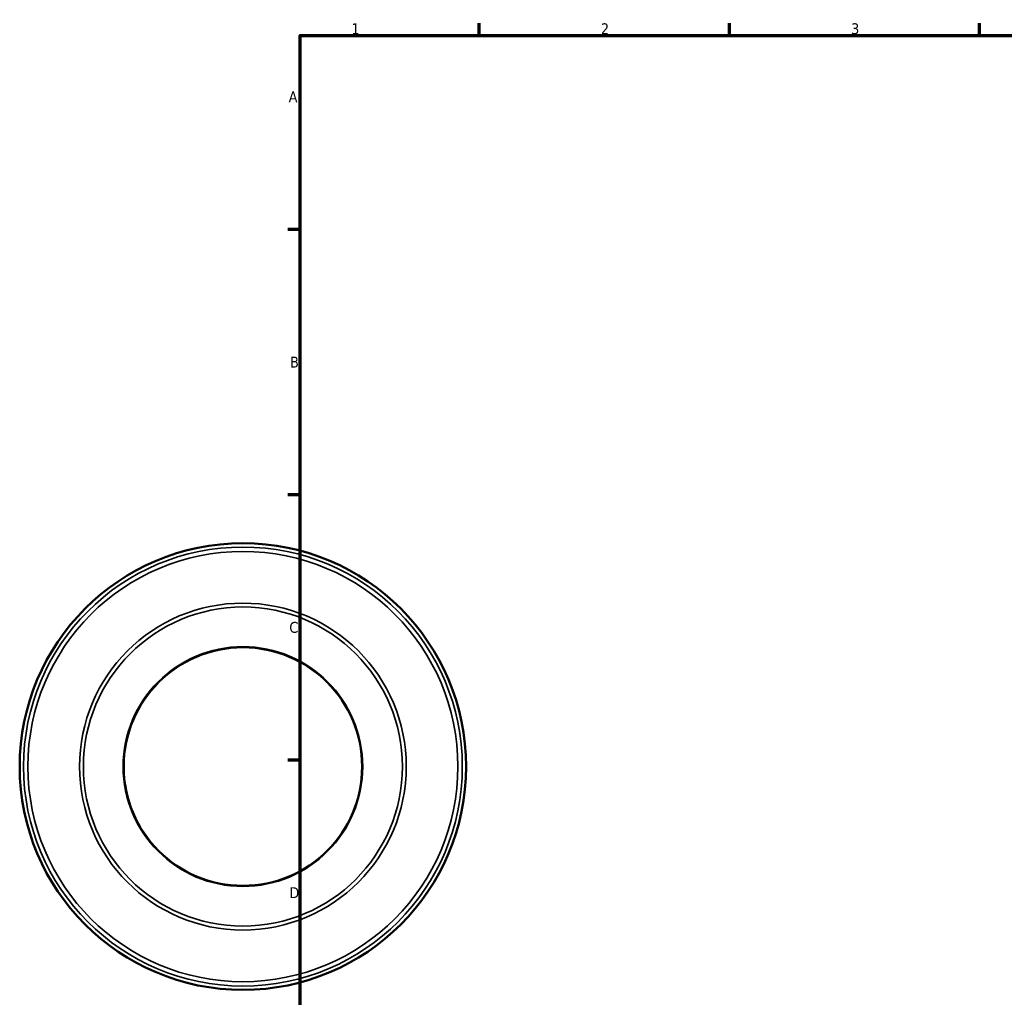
# Model space of a CAD drawing. Header units: millimetres. Extents: x -59 to 1299, y -110 to 912.
# Tile 2 of 5: x -59 to 217, y 305 to 578. Entities that reach past the tile are written whole.
import ezdxf

# ---------------------------------------------------------------- set-up
doc = ezdxf.new("R2010")
doc.units = ezdxf.units.MM
for name, color, linetype, lineweight in [('Border (ANSI)', 7, 'Continuous', 70), ('Visible (ANSI)', 7, 'Continuous', 50), ('Visible Narrow (ANSI)', 7, 'Continuous', 35)]:
    doc.layers.add(name, color=color, linetype=linetype, lineweight=lineweight)
doc.styles.add('Note Text (ANSI)', font='tahoma.ttf')

# ---------------------------------------------------------------- blocks, each defined once
blk = doc.blocks.new('Borders Default Border')
at = {"layer": 'Border (ANSI)'}
for p, q in [((70.08, 574), (70.08, 577.45)), ((140.17, 574), (140.17, 577.45)), ((210.25, 574), (210.25, 577.45)), ((20, 519.75), (16.55, 519.75)), ((20, 445.5), (16.55, 445.5)), ((20, 371.25), (16.55, 371.25))]:
    blk.add_line(p, q, dxfattribs=at)
at = {"layer": 'Border (ANSI)', "flags": 128}
blk.add_lwpolyline([(20, 20), (20, 574), (821, 574), (821, 20), (20, 20)], dxfattribs=at)
at = {"layer": 'Border (ANSI)', "char_height": 3.05, "attachment_point": 7, "style": 'Note Text (ANSI)'}
for s, insert in [('1', (34.35, 574.4)), ('2', (104.2, 574.4)), ('3', (174.26, 574.34)), ('A', (16.78, 555.35)), ('B', (17.15, 481.1)), ('C', (16.95, 406.8)), ('D', (16.96, 332.6))]:
    blk.add_mtext(s, dxfattribs=dict(at, insert=insert))

msp = doc.modelspace()

# ---------------------------------------------------------------- linework, layer by layer
at = {"layer": 'Visible (ANSI)'}
for radius in [62.5, 33.375]:
    msp.add_circle((3.959, 369.427), radius, dxfattribs=at)
at = {"layer": 'Visible Narrow (ANSI)'}
for radius in [61.436, 60.206, 45.743, 44.663, 33.545]:
    msp.add_circle((3.959, 369.427), radius, dxfattribs=at)

# ---------------------------------------------------------------- block references
msp.add_blockref('Borders Default Border', (0, 0))

doc.saveas('drawing.dxf')
